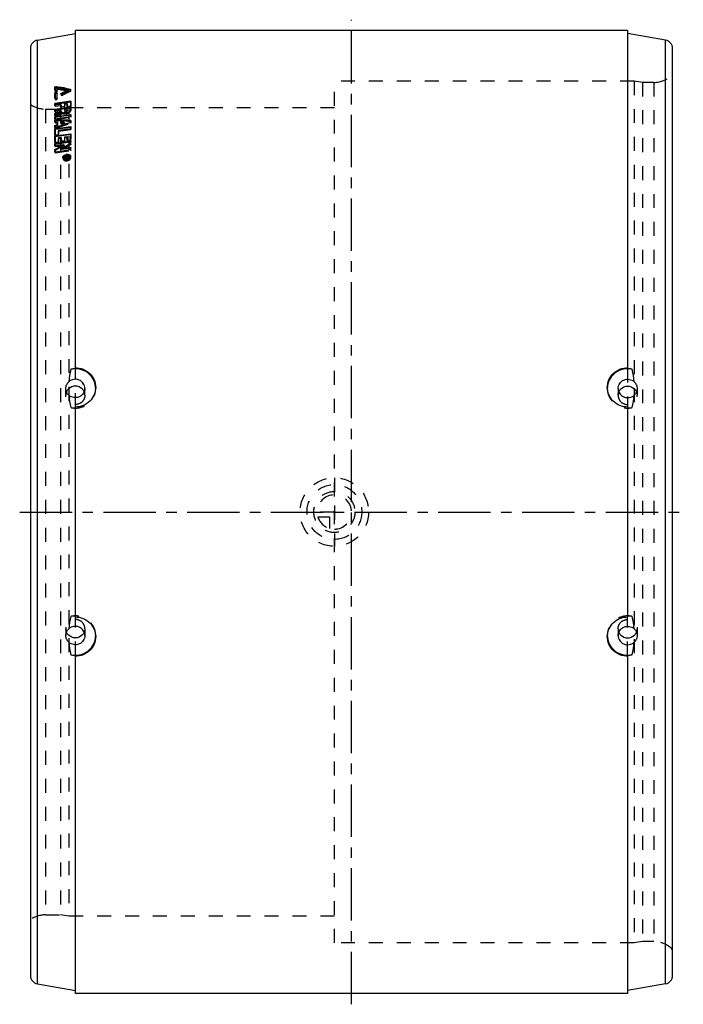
# Model space of a CAD drawing. Header units: millimetres. Extents: x 345 to 655, y 270 to 730.
import ezdxf

# ---------------------------------------------------------------- set-up
doc = ezdxf.new("R2010")
doc.units = ezdxf.units.MM
doc.header["$LTSCALE"] = 65.185185
doc.linetypes.add('CENTER', pattern=[0.6, 0.375, -0.075, 0.075, -0.075])
doc.linetypes.add('HIDDEN', pattern=[0.2, 0.1, -0.1])
doc.layers.get('0').update_dxf_attribs({"linetype": 'CONTINUOUS'})
for name, color, linetype in [('ACHSEN_S', 7, 'CONTINUOUS'), ('BOHRUNG', 7, 'CONTINUOUS'), ('DEFAULT_2', 8, 'HIDDEN'), ('KOERPER', 7, 'CONTINUOUS'), ('KONST.EL_MIT_GEO', 7, 'CONTINUOUS'), ('KURVEN', 7, 'CONTINUOUS')]:
    doc.layers.add(name, color=color, linetype=linetype)

msp = doc.modelspace()

# ---------------------------------------------------------------- linework, layer by layer
at = {"color": 7, "linetype": 'Continuous'}
for p, q in [((361.4, 698.44), (361.53, 697.79)), ((361.41, 695.73), (361.53, 695.16)), ((361.53, 697.79), (361.53, 696.98)), ((361.53, 695.16), (361.53, 693.23)), ((362.18, 698.74), (362.31, 698.08)), ((362.18, 698.74), (362.89, 698.62)), ((362.38, 698.16), (362.38, 697.86)), ((363.52, 697.95), (362.38, 698.16)), ((362.38, 697.86), (362.38, 697.41)), ((362.38, 697.41), (362.38, 697.26)), ((362.39, 695.88), (362.39, 694.71)), ((362.39, 694.71), (362.4, 693.51)), ((362.89, 698.62), (363.61, 698.49)), ((364.45, 695.62), (364.96, 695.88)), ((364.45, 695.62), (364.52, 695.23)), ((365.63, 695.64), (365.03, 695.33)), ((366.22, 695.95), (365.63, 695.64)), ((366.82, 696.25), (366.22, 695.95)), ((366.46, 697.96), (367.17, 697.82)), ((366.48, 696.67), (367.5, 697.19)), ((367.41, 696.56), (366.82, 696.25)), ((367.5, 697.19), (366.93, 697.3)), ((367.17, 697.82), (367.89, 697.69)), ((367.6, 696.66), (367.41, 696.56)), ((367.5, 697.19), (367.62, 696.6)), ((368, 697.09), (367.5, 697.18)), ((368.01, 696.87), (367.6, 696.66)), ((367.89, 697.69), (368.6, 697.55)), ((368.32, 697.03), (368, 697.09)), ((368.6, 697.17), (368.01, 696.87)), ((368.6, 697.55), (368.67, 697.19)), ((368.82, 692), (361.43, 690.88)), ((361.43, 690.01), (361.43, 690.88)), ((364.29, 690.45), (361.43, 690.01)), ((368.82, 691.52), (361.53, 690.41)), ((361.53, 690.41), (361.53, 690.03)), ((364.29, 689.12), (364.29, 690.45)), ((367.15, 690.88), (365.96, 690.7)), ((365.96, 690.7), (365.96, 689.37)), ((367.15, 689.4), (367.15, 690.88)), ((367.24, 690.42), (367.24, 689.42)), ((368.82, 692), (368.82, 689.65)), ((368.82, 689.21), (361.44, 688.1)), ((361.44, 687.2), (361.44, 688.1)), ((364.29, 687.62), (361.44, 687.2)), ((361.44, 686.16), (362.87, 686.74)), ((361.44, 685.14), (361.44, 686.16)), ((361.44, 684.67), (368.83, 685.76)), ((368.72, 688.74), (361.53, 687.66)), ((361.53, 687.66), (361.53, 687.21)), ((361.53, 685.74), (361.53, 685.17)), ((362.62, 685.62), (361.72, 685.25)), ((363.22, 685.86), (362.62, 685.62)), ((362.87, 686.74), (363.34, 686.93)), ((363.43, 686.5), (363.11, 686.38)), ((364.4, 686.34), (363.22, 685.86)), ((363.34, 686.93), (364.3, 687.31)), ((363.75, 686.63), (363.43, 686.5)), ((364.38, 686.89), (363.75, 686.63)), ((365.96, 689.37), (364.29, 689.12)), ((364.3, 687.31), (364.29, 687.62)), ((364.3, 687.31), (364.38, 686.89)), ((364.38, 689.98), (364.38, 689.14)), ((364.99, 686.58), (364.4, 686.34)), ((367.15, 688.05), (365.97, 687.87)), ((365.97, 687.87), (365.97, 687.62)), ((365.97, 687.62), (366.06, 687.19)), ((368.82, 689.65), (367.15, 689.4)), ((367.15, 687.8), (367.15, 688.05)), ((367.15, 688.05), (367.24, 687.62)), ((367.15, 687.8), (367.24, 687.37)), ((367.24, 687.62), (367.24, 687.37)), ((368.82, 689.21), (368.82, 688.05)), ((368.83, 685.76), (368.83, 684.81)), ((361.72, 685.25), (361.44, 685.14)), ((361.44, 683.73), (368.83, 684.81)), ((361.44, 683.73), (361.44, 684.67)), ((361.44, 682.25), (361.44, 683.26)), ((361.44, 683.26), (363.08, 683.19)), ((361.54, 682.25), (361.44, 682.25)), ((361.44, 680.61), (362.62, 681)), ((368.75, 685.32), (361.53, 684.26)), ((361.53, 684.26), (361.53, 683.74)), ((361.53, 682.85), (361.53, 682.25)), ((362.35, 682.82), (361.53, 682.85)), ((362.03, 682.23), (361.54, 682.25)), ((362.63, 682.2), (362.03, 682.23)), ((363.99, 682.75), (362.35, 682.82)), ((362.62, 681), (362.63, 682.2)), ((362.62, 681), (362.71, 680.6)), ((362.71, 681.8), (362.71, 680.6)), ((364.81, 682.72), (363.99, 682.75)), ((364.3, 682.13), (364.3, 681.56)), ((364.55, 682.12), (364.3, 682.13)), ((364.3, 681.56), (365.79, 682.06)), ((364.3, 681.56), (364.38, 681.16)), ((364.55, 681.21), (364.38, 681.16)), ((364.88, 681.32), (364.55, 681.21)), ((365.55, 680.95), (364.72, 680.67)), ((365.63, 682.69), (364.81, 682.72)), ((365.05, 681.38), (364.88, 681.32)), ((365.88, 681.66), (365.05, 681.38)), ((366.1, 681.13), (365.55, 680.95)), ((365.79, 682.06), (365.88, 681.66)), ((368.83, 682.04), (366.1, 681.13)), ((368.81, 682.55), (367.27, 682.62)), ((368.83, 682.95), (368.83, 682.04)), ((361.43, 675.69), (368.82, 676.72)), ((361.44, 679.57), (361.44, 680.61)), ((361.44, 679.07), (368.82, 680.12)), ((361.71, 679.66), (361.44, 679.57)), ((361.44, 676.21), (361.44, 679.07)), ((361.44, 676.21), (363.11, 676.44)), ((362.71, 680.6), (361.53, 680.2)), ((361.53, 680.2), (361.53, 679.6)), ((368.74, 679.69), (361.53, 678.67)), ((361.53, 678.67), (361.53, 676.22)), ((368.82, 676.29), (361.53, 675.28)), ((362.26, 679.85), (361.71, 679.66)), ((362.89, 680.06), (362.26, 679.85)), ((363.08, 680.12), (362.89, 680.06)), ((364.61, 680.63), (363.08, 680.12)), ((363.11, 678.31), (368.82, 679.11)), ((363.11, 678.31), (363.11, 676.44)), ((364.72, 680.67), (364.61, 680.63)), ((368.82, 680.12), (368.82, 679.11)), ((368.82, 676.72), (368.82, 674.74)), ((361.42, 671.13), (361.43, 672.2)), ((361.43, 672.73), (361.99, 672.8)), ((361.43, 672.2), (362.66, 672.36)), ((361.53, 675.28), (361.53, 672.74)), ((368.73, 672.74), (361.53, 671.76)), ((361.53, 671.76), (361.53, 671.14)), ((361.99, 672.8), (362.82, 672.92)), ((362.66, 672.36), (363.17, 672.43)), ((362.82, 672.92), (363.1, 672.96)), ((363.1, 674.89), (364.29, 675.05)), ((363.1, 674.89), (363.1, 672.96)), ((363.17, 672.43), (365.12, 672.7)), ((364.24, 671.51), (365.65, 671.7)), ((364.29, 673.3), (364.29, 675.05)), ((364.29, 673.3), (364.84, 673.37)), ((364.38, 674.63), (364.38, 673.31)), ((364.84, 673.37), (365.96, 673.52)), ((364.95, 671.32), (365.65, 671.7)), ((365.12, 672.7), (366.35, 672.87)), ((365.65, 671.7), (365.76, 671.25)), ((365.96, 675.28), (367.15, 675.44)), ((365.96, 675.28), (365.96, 673.52)), ((366.35, 672.87), (367.58, 673.03)), ((367.14, 673.51), (367.15, 675.44)), ((367.14, 673.51), (368.81, 673.74)), ((367.24, 675.02), (367.24, 673.52)), ((367.58, 673.03), (368.81, 673.2)), ((368.82, 674.74), (368.81, 673.74)), ((368.81, 673.2), (368.81, 672.84)), ((368.81, 672.84), (368.81, 672.3)), ((368.81, 672.3), (368.81, 672.12)), ((361.42, 671.13), (362.13, 671.22)), ((361.42, 668.32), (361.42, 669.41)), ((361.42, 668.32), (361.61, 668.34)), ((362.94, 669.72), (361.53, 668.95)), ((361.53, 668.95), (361.53, 668.33)), ((361.61, 668.34), (365.11, 668.81)), ((362.13, 671.22), (362.83, 671.32)), ((362.83, 671.32), (364.24, 671.51)), ((363.88, 670.23), (362.94, 669.72)), ((364.35, 670.49), (363.88, 670.23)), ((365.76, 671.25), (364.35, 670.49)), ((364.58, 669.84), (368.81, 670.4)), ((365.28, 670.22), (364.58, 669.84)), ((364.58, 669.84), (364.68, 669.37)), ((368.72, 669.91), (364.68, 669.37)), ((365.11, 668.81), (366.34, 668.97)), ((365.99, 670.6), (365.28, 670.22)), ((366.34, 668.97), (367.57, 669.13)), ((367.57, 669.13), (368.8, 669.3)), ((368.81, 670.4), (368.8, 669.48)), ((368.8, 669.48), (368.8, 669.3)), ((365.6, 665.55), (365.64, 665.41)), ((365.68, 665.23), (365.73, 665.04)), ((366, 666.03), (366.33, 666.07)), ((366, 666.03), (366.05, 665.85)), ((366, 665.84), (366, 666.03)), ((366, 665.84), (366.42, 665.9)), ((366, 665.62), (366.42, 665.74)), ((366, 665.62), (366.05, 665.44)), ((366, 665.43), (366, 665.62)), ((366.16, 665.47), (366, 665.43)), ((366.31, 665.52), (366.16, 665.47)), ((366.47, 665.56), (366.31, 665.52)), ((366.33, 666.07), (366.98, 666.16)), ((366.42, 665.9), (366.7, 665.93)), ((366.42, 665.74), (366.7, 665.82)), ((366.62, 665.6), (366.47, 665.56)), ((366.78, 665.65), (366.62, 665.6)), ((366.7, 665.93), (366.84, 665.95)), ((366.7, 665.82), (366.84, 665.86)), ((366.93, 665.69), (366.78, 665.65)), ((366.84, 665.95), (366.88, 665.68)), ((366.84, 665.86), (366.84, 665.95)), ((366.98, 666.16), (367.31, 666.2)), ((367.12, 665.99), (367.49, 666.04)), ((367.12, 665.99), (367.12, 665.89)), ((367.12, 665.89), (367.19, 665.61)), ((367.26, 665.82), (367.54, 665.85)), ((367.26, 665.82), (367.3, 665.64)), ((367.26, 665.63), (367.54, 665.66)), ((367.31, 666.2), (367.63, 666.24)), ((367.49, 666.04), (367.58, 666.05)), ((367.54, 665.85), (367.57, 665.7)), ((367.58, 666.05), (367.68, 666.06)), ((367.63, 666.24), (367.96, 666.29)), ((367.68, 666.06), (367.73, 665.74)), ((367.68, 665.97), (367.68, 666.06)), ((367.96, 666.29), (367.95, 666)), ((368.38, 666.1), (368.36, 666.2)), ((368.48, 665.69), (368.44, 665.86))]:
    msp.add_line(p, q, dxfattribs=at)
for centre, radius, start, end in [((296.8, 337.42), 366.65, 78.9728, 79.5159), ((298.39, 338.37), 365.98, 79.2802, 79.7346), ((365.93, 689.64), 3.21, 261.6271, 266.3266), ((366.23, 689.94), 3.46, 291.1369, 296.9991), ((307.81, -684.11), 1368.42, 87.44459, 87.68527), ((367.34, 664.38), 2.74, 97.4831, 103.4432), ((365.97, 665.63), 0.801, 193.0251, 200.4738), ((366, 665.64), 0.829, 200.5285, 208.8999), ((366.04, 665.67), 0.875, 208.8734, 213.0127), ((366.21, 665.69), 0.618, 186.4866, 192.9849), ((366.34, 665.18), 0.626, 192.9965, 199.122), ((367.18, 664.87), 1.94, 114.3703, 120.3466), ((366.63, 666.86), 2.24, 259.1482, 265.3438), ((367.25, 664.73), 2.1, 108.8592, 114.3756), ((366.65, 667.1), 2.48, 265.3135, 271.2411), ((367.27, 664.65), 2.18, 103.3883, 108.8892), ((366.65, 667.19), 2.57, 271.2123, 277.318), ((367.26, 664.73), 2.1, 97.4693, 103.4237), ((366.72, 666.89), 1.98, 271.3479, 277.3327), ((366.64, 667.23), 2.61, 277.3248, 279.3316), ((367.24, 664.83), 2.01, 91.5246, 97.4268), ((366.71, 666.98), 2.07, 277.3757, 283.4203), ((366.62, 667.34), 2.72, 279.3419, 283.4138), ((367.24, 664.9), 1.94, 85.7802, 91.5538), ((366.7, 667.03), 2.12, 283.3313, 294.4745), ((366.61, 667.41), 2.79, 283.4011, 289.0211), ((367.26, 665.09), 1.75, 79.7255, 85.8106), ((366.64, 667.31), 2.7, 288.9902, 294.6441), ((366.78, 666.85), 1.93, 294.5144, 300.5476), ((367.45, 666.28), 0.62, 291.6705, 299.5479), ((366.88, 666.68), 1.73, 300.5164, 307.154), ((366.71, 667.17), 2.53, 294.6658, 298.6196), ((367.45, 665.72), 1.08, 59.8201, 64.8484), ((366.76, 667.08), 2.43, 298.6288, 300.8262), ((367.51, 665.82), 0.964, 55.6608, 59.8002), ((366.8, 667), 2.34, 300.8233, 303.3094), ((367.56, 665.9), 0.871, 48.7895, 55.6822), ((366.89, 666.87), 2.18, 303.2862, 307.593), ((367.01, 666.71), 1.99, 307.5986, 311.3613), ((367.13, 666.58), 1.81, 311.3621, 315.0173), ((367.76, 666.06), 0.609, 6.4795, 19.6391), ((367.86, 665.55), 0.633, 6.3373, 12.9638), ((367.99, 666.12), 0.797, 12.9957, 21.4295)]:
    msp.add_arc(centre, radius, start, end, dxfattribs=at)
for points, knots in [([(361.4, 698.44), (361.4, 698.56), (361.74, 698.74), (362.01, 698.77), (362.18, 698.74)], [0, 0, 0, 0, 0.412207, 1, 1, 1, 1]), ([(362.38, 697.26), (362.38, 697.18), (362.2, 697.02), (361.9, 696.95), (361.61, 696.92), (361.41, 697.04), (361.41, 697.1)], [0, 0, 0, 0, 0.204391, 0.522852, 0.825389, 1, 1, 1, 1]), ([(361.41, 695.73), (361.41, 695.81), (361.6, 695.97), (361.89, 696.07), (362.39, 696.05), (362.39, 695.88)], [0, 0, 0, 0, 0.212227, 0.539179, 1, 1, 1, 1]), ([(361.42, 693.36), (361.42, 693.56), (361.42, 694.35), (361.42, 695.14), (361.41, 695.73)], [0, 0, 0, 0, 0.25381, 1, 1, 1, 1]), ([(361.72, 697.99), (361.69, 697.98), (361.61, 697.93), (361.53, 697.85), (361.53, 697.79)], [0, 0, 0, 0, 0.326201, 1, 1, 1, 1]), ([(361.76, 695.39), (361.72, 695.37), (361.63, 695.32), (361.53, 695.23), (361.53, 695.16)], [0, 0, 0, 0, 0.32442, 1, 1, 1, 1]), ([(362.31, 698.08), (362.26, 698.09), (362.06, 698.1), (361.86, 698.06), (361.72, 697.99)], [0, 0, 0, 0, 0.232574, 1, 1, 1, 1]), ([(362.39, 695.44), (362.35, 695.45), (362.14, 695.49), (361.91, 695.46), (361.76, 695.39)], [0, 0, 0, 0, 0.213861, 1, 1, 1, 1]), ([(364.25, 695.38), (364.25, 695.4), (364.26, 695.51), (364.37, 695.58), (364.45, 695.62)], [0, 0, 0, 0, 0.189293, 1, 1, 1, 1]), ([(365.03, 695.33), (364.89, 695.25), (364.64, 695.19), (364.28, 695.27), (364.25, 695.38)], [0, 0, 0, 0, 0.604933, 1, 1, 1, 1]), ([(368.6, 697.55), (368.62, 697.54), (368.7, 697.52), (368.78, 697.47), (368.79, 697.41)], [0, 0, 0, 0, 0.319855, 1, 1, 1, 1]), ([(368.79, 697.41), (368.8, 697.4), (368.79, 697.32), (368.73, 697.26), (368.68, 697.22)], [0, 0, 0, 0, 0.201062, 1, 1, 1, 1]), ([(362.4, 693.51), (362.4, 693.43), (362.25, 693.3), (362, 693.21), (361.73, 693.16), (361.42, 693.25), (361.42, 693.36)], [0, 0, 0, 0, 0.211304, 0.446454, 0.693749, 1, 1, 1, 1]), ([(367.48, 686.7), (367.06, 686.54), (366.46, 686.42), (365.87, 686.42), (365.73, 686.43)], [0, 0, 0, 0, 0.757415, 1, 1, 1, 1]), ([(365.97, 687.62), (365.97, 687.42), (366.5, 687.33), (366.88, 687.46), (367.11, 687.63), (367.14, 687.74)], [0, 0, 0, 0, 0.438865, 0.758064, 1, 1, 1, 1]), ([(366.06, 687.19), (366.06, 687.11), (366.26, 686.93), (366.48, 686.94), (366.61, 686.96)], [0, 0, 0, 0, 0.388667, 1, 1, 1, 1]), ([(366.61, 686.96), (366.76, 686.97), (367.01, 687.04), (367.24, 687.26), (367.24, 687.37)], [0, 0, 0, 0, 0.589121, 1, 1, 1, 1]), ([(367.14, 687.74), (367.14, 687.75), (367.15, 687.77), (367.15, 687.79), (367.15, 687.8)], [0, 0, 0, 0, 0.512847, 1, 1, 1, 1]), ([(368.82, 688.05), (368.82, 687.94), (368.68, 687.4), (368.19, 687.05), (367.8, 686.85)], [0, 0, 0, 0, 0.19858, 1, 1, 1, 1]), ([(367.51, 667.11), (367.6, 667.11), (367.9, 667.07), (368.2, 666.96), (368.38, 666.84)], [0, 0, 0, 0, 0.271755, 1, 1, 1, 1]), ([(365.19, 665.45), (365.15, 665.61), (365.17, 665.84), (365.26, 666.03), (365.28, 666.09)], [0, 0, 0, 0, 0.732371, 1, 1, 1, 1]), ([(366.2, 664.66), (366.13, 664.67), (365.84, 664.74), (365.57, 664.89), (365.43, 665.04)], [0, 0, 0, 0, 0.274363, 1, 1, 1, 1]), ([(366.2, 666.55), (366.01, 666.44), (365.7, 666.19), (365.57, 665.79), (365.59, 665.62)], [0, 0, 0, 0, 0.553351, 1, 1, 1, 1]), ([(365.91, 665.13), (365.96, 665.09), (366.23, 664.95), (366.54, 664.9), (366.77, 664.91)], [0, 0, 0, 0, 0.226693, 1, 1, 1, 1]), ([(367.63, 665.89), (367.65, 665.9), (367.67, 665.92), (367.68, 665.95), (367.68, 665.97)], [0, 0, 0, 0, 0.546685, 1, 1, 1, 1]), ([(367.95, 666), (367.95, 665.98), (367.93, 665.86), (367.83, 665.78), (367.75, 665.74)], [0, 0, 0, 0, 0.216051, 1, 1, 1, 1]), ([(368.18, 665.56), (368.22, 665.6), (368.33, 665.77), (368.38, 665.98), (368.37, 666.13)], [0, 0, 0, 0, 0.275093, 1, 1, 1, 1]), ([(368.67, 666.19), (368.57, 666.29), (368.41, 666.4), (368.24, 666.48), (368.2, 666.49)], [0, 0, 0, 0, 0.733478, 1, 1, 1, 1])]:
    msp.add_open_spline(points, degree=3, knots=knots, dxfattribs=at)
for points in [[(361.41, 697.1), (361.4, 697.55), (361.4, 698), (361.4, 698.44)], [(364.96, 695.88), (365.47, 696.14), (365.97, 696.41), (366.48, 696.67)], [(368.68, 697.22), (368.65, 697.2), (368.63, 697.19), (368.6, 697.17)], [(363.11, 686.38), (362.59, 686.16), (362.06, 685.95), (361.53, 685.74)], [(365.47, 686.46), (365.3, 686.49), (365.14, 686.52), (364.99, 686.58)], [(365.79, 682.06), (365.38, 682.08), (364.96, 682.1), (364.55, 682.12)], [(367.27, 682.62), (366.73, 682.64), (366.18, 682.66), (365.63, 682.69)], [(361.43, 672.73), (361.43, 673.72), (361.43, 674.7), (361.43, 675.69)], [(368.81, 672.12), (367.87, 671.62), (366.93, 671.11), (365.99, 670.6)], [(361.42, 669.41), (362.6, 670.05), (363.77, 670.68), (364.95, 671.32)], [(365.96, 666.75), (366.19, 666.89), (366.44, 666.98), (366.7, 667.05)], [(366.98, 667.1), (367.16, 667.12), (367.34, 667.13), (367.51, 667.11)], [(365.28, 666.09), (365.32, 666.15), (365.36, 666.21), (365.4, 666.27)], [(365.34, 665.41), (365.32, 665.35), (365.3, 665.29), (365.3, 665.22)], [(365.43, 665.04), (365.38, 665.08), (365.34, 665.13), (365.3, 665.19)], [(365.61, 665.88), (365.49, 665.74), (365.39, 665.58), (365.34, 665.41)], [(365.4, 666.27), (365.45, 666.33), (365.5, 666.39), (365.55, 666.44)], [(365.55, 666.44), (365.61, 666.5), (365.67, 666.55), (365.74, 666.6)], [(365.6, 665.55), (365.63, 665.43), (365.7, 665.32), (365.78, 665.23)], [(365.74, 666.6), (365.81, 666.66), (365.88, 666.7), (365.96, 666.75)], [(365.74, 664.97), (365.78, 664.88), (365.83, 664.8), (365.9, 664.73)], [(365.78, 665.23), (365.82, 665.19), (365.86, 665.16), (365.91, 665.13)], [(367.13, 665.62), (367.06, 665.63), (366.99, 665.65), (366.93, 665.69)], [(367.12, 665.89), (367.12, 665.84), (367.21, 665.81), (367.26, 665.82)], [(367.26, 665.63), (367.22, 665.62), (367.17, 665.62), (367.13, 665.62)], [(367.54, 665.85), (367.57, 665.86), (367.61, 665.87), (367.63, 665.89)], [(367.68, 665.7), (367.63, 665.68), (367.58, 665.67), (367.54, 665.66)], [(367.74, 666.76), (367.69, 666.78), (367.63, 666.79), (367.57, 666.8)], [(367.91, 666.7), (367.86, 666.72), (367.8, 666.74), (367.74, 666.76)], [(367.93, 665.3), (368.02, 665.38), (368.11, 665.46), (368.18, 665.56)], [(368.27, 666.4), (368.23, 666.45), (368.19, 666.51), (368.14, 666.55)], [(368.34, 666.27), (368.32, 666.31), (368.3, 666.35), (368.27, 666.4)], [(368.38, 666.84), (368.49, 666.76), (368.59, 666.67), (368.66, 666.56)], [(368.56, 665.47), (368.51, 665.41), (368.46, 665.35), (368.41, 665.3)], [(368.67, 665.66), (368.64, 665.59), (368.6, 665.53), (368.56, 665.47)], [(368.66, 666.56), (368.69, 666.51), (368.71, 666.46), (368.74, 666.41)], [(368.79, 666.04), (368.75, 666.09), (368.71, 666.15), (368.67, 666.19)], [(368.79, 666.03), (368.78, 665.9), (368.73, 665.78), (368.67, 665.66)], [(368.77, 666.3), (368.79, 666.21), (368.8, 666.12), (368.79, 666.03)]]:
    msp.add_open_spline(points, degree=3, dxfattribs=at)
at = {"layer": 'ACHSEN_S', "color": 2, "linetype": 'CENTER'}
for p, q in [((500, 270), (500, 730)), ((345, 500), (655, 500))]:
    msp.add_line(p, q, dxfattribs=at)
at = {"layer": 'BOHRUNG', "color": 8, "linetype": 'HIDDEN'}
for p, q in [((357.06, 688.2), (364, 688.2)), ((357.06, 311.8), (364, 311.8))]:
    msp.add_line(p, q, dxfattribs=at)
at = {"layer": 'DEFAULT_2', "color": 8, "linetype": 'HIDDEN'}
for p, q in [((361.41, 697.1), (361.53, 696.49)), ((361.53, 696.98), (361.53, 696.49)), ((362.38, 698.07), (362.31, 698.08)), ((362.38, 698.16), (362.5, 697.52)), ((362.51, 698.05), (362.38, 698.07)), ((362.38, 697.26), (362.5, 696.65)), ((362.39, 695.88), (362.5, 695.31)), ((362.5, 696.65), (362.5, 697.52)), ((362.5, 693), (362.5, 695.31)), ((363.02, 697.97), (362.51, 698.05)), ((363.73, 697.84), (363.02, 697.97)), ((364.25, 695.38), (364.36, 694.83)), ((364.52, 695.23), (364.56, 695.06)), ((364.9, 695.23), (364.56, 695.06)), ((365.03, 695.33), (365.14, 694.78)), ((367.62, 696.6), (366.6, 696.09)), ((367.5, 697.18), (367.29, 697.22)), ((368.71, 696.96), (368.32, 697.03)), ((368.6, 697.17), (368.71, 696.59)), ((368.67, 697.19), (368.71, 696.96)), ((368.91, 696.82), (368.8, 697.41)), ((361.42, 693.36), (361.53, 692.85)), ((361.43, 690.88), (361.53, 690.41)), ((361.43, 690.01), (361.53, 689.55)), ((361.53, 693.23), (361.53, 692.85)), ((361.53, 690.03), (361.53, 689.55)), ((362.4, 693.51), (362.5, 693)), ((364.29, 690.45), (364.38, 689.98)), ((365.96, 690.7), (366.06, 690.24)), ((366.06, 690.24), (367.24, 690.42)), ((366.06, 688.93), (366.06, 690.24)), ((367.15, 690.88), (367.24, 690.42)), ((368.82, 692), (368.91, 691.53)), ((368.91, 691.53), (368.82, 691.52)), ((368.91, 689.21), (368.91, 691.53)), ((361.44, 688.1), (361.53, 687.66)), ((361.44, 687.2), (361.53, 686.77)), ((361.44, 686.16), (361.53, 685.74)), ((361.53, 689.55), (364.38, 689.98)), ((361.53, 687.21), (361.53, 686.77)), ((361.53, 686.77), (364.38, 687.19)), ((364.29, 689.12), (364.38, 688.68)), ((364.29, 687.62), (364.38, 687.19)), ((364.38, 689.14), (364.38, 688.68)), ((364.38, 688.68), (366.06, 688.93)), ((364.38, 687.19), (364.38, 686.89)), ((364.99, 686.58), (365.08, 686.16)), ((365.96, 689.37), (366.06, 688.93)), ((365.97, 687.87), (366.06, 687.44)), ((366.06, 687.44), (367.24, 687.62)), ((366.06, 687.19), (366.06, 687.44)), ((367.15, 689.4), (367.24, 688.96)), ((367.24, 689.42), (367.24, 688.96)), ((368.91, 688.77), (368.72, 688.74)), ((368.82, 689.65), (368.91, 689.21)), ((368.82, 689.21), (368.91, 688.77)), ((368.82, 689.21), (368.91, 689.21)), ((368.82, 688.05), (368.91, 687.62)), ((368.83, 685.76), (368.91, 685.35)), ((368.91, 687.62), (368.91, 688.77)), ((361.44, 685.14), (361.53, 684.72)), ((361.44, 684.67), (361.53, 684.26)), ((361.44, 683.73), (361.53, 683.32)), ((361.44, 683.26), (361.53, 682.85)), ((361.44, 682.25), (361.53, 681.85)), ((361.53, 685.17), (361.53, 684.72)), ((361.53, 683.32), (368.91, 684.4)), ((361.53, 683.74), (361.53, 683.32)), ((361.53, 682.25), (361.53, 681.85)), ((362.63, 682.2), (362.71, 681.8)), ((364.3, 682.13), (364.38, 681.72)), ((364.38, 681.16), (364.38, 681.72)), ((368.91, 685.35), (368.75, 685.32)), ((368.91, 682.54), (368.81, 682.55)), ((368.83, 684.81), (368.91, 684.4)), ((368.83, 682.95), (368.91, 682.54)), ((368.83, 682.04), (368.91, 681.64)), ((368.91, 684.4), (368.91, 685.35)), ((368.91, 681.64), (368.91, 682.54)), ((361.44, 680.61), (361.53, 680.2)), ((361.44, 679.57), (361.53, 679.17)), ((361.44, 679.07), (361.53, 678.67)), ((361.44, 676.21), (361.53, 675.79)), ((361.53, 679.6), (361.53, 679.17)), ((361.53, 676.22), (361.53, 675.79)), ((363.11, 678.31), (363.2, 677.9)), ((363.11, 676.44), (363.2, 676.03)), ((363.2, 677.9), (368.91, 678.71)), ((363.2, 676.03), (363.2, 677.9)), ((368.91, 679.72), (368.74, 679.69)), ((368.82, 680.12), (368.91, 679.72)), ((368.82, 679.11), (368.91, 678.71)), ((368.82, 676.72), (368.91, 676.3)), ((368.91, 676.3), (368.82, 676.29)), ((368.91, 678.71), (368.91, 679.72)), ((368.91, 673.3), (368.91, 676.3)), ((361.43, 675.69), (361.53, 675.28)), ((361.43, 672.73), (361.53, 672.29)), ((361.43, 672.2), (361.53, 671.76)), ((361.53, 675.79), (363.2, 676.03)), ((361.53, 672.74), (361.53, 672.29)), ((361.53, 672.29), (363.2, 672.52)), ((363.1, 674.89), (363.2, 674.46)), ((363.1, 672.96), (363.2, 672.52)), ((363.2, 674.46), (364.38, 674.63)), ((363.2, 672.52), (363.2, 674.46)), ((364.29, 675.05), (364.38, 674.63)), ((364.29, 673.3), (364.38, 672.86)), ((364.38, 673.31), (364.38, 672.86)), ((364.38, 672.86), (366.06, 673.09)), ((365.96, 675.28), (366.06, 674.86)), ((365.96, 673.52), (366.06, 673.09)), ((366.06, 674.86), (367.24, 675.02)), ((366.06, 673.09), (366.06, 674.86)), ((367.14, 673.51), (367.24, 673.07)), ((367.15, 675.44), (367.24, 675.02)), ((367.24, 673.52), (367.24, 673.07)), ((367.24, 673.07), (368.91, 673.3)), ((368.91, 672.76), (368.73, 672.74)), ((368.81, 673.74), (368.91, 673.3)), ((368.81, 673.2), (368.91, 672.76)), ((368.81, 672.12), (368.91, 671.67)), ((368.91, 671.67), (368.91, 672.76)), ((361.42, 671.13), (361.53, 670.68)), ((361.42, 669.41), (361.53, 668.95)), ((361.42, 668.32), (361.53, 667.84)), ((361.53, 670.68), (365.76, 671.25)), ((361.53, 671.14), (361.53, 670.68)), ((361.53, 667.84), (368.91, 668.82)), ((361.53, 668.33), (361.53, 667.84)), ((368.91, 669.94), (368.72, 669.91)), ((368.8, 669.3), (368.91, 668.82)), ((368.81, 670.4), (368.91, 669.94)), ((368.91, 668.82), (368.91, 669.94)), ((365.19, 665.45), (365.31, 664.94)), ((365.64, 665.41), (365.68, 665.23)), ((366, 665.84), (366.13, 665.33)), ((366, 665.43), (366.13, 664.92)), ((366.05, 665.85), (366.13, 665.53)), ((366.05, 665.44), (366.13, 665.11)), ((368.08, 665.78), (366.13, 665.53)), ((366.13, 665.53), (366.13, 665.33)), ((366.13, 665.33), (366.96, 665.44)), ((366.79, 665.3), (366.13, 665.11)), ((366.13, 664.92), (367.06, 665.18)), ((366.13, 665.11), (366.13, 664.92)), ((366.96, 665.35), (366.79, 665.3)), ((366.88, 665.68), (366.96, 665.35)), ((366.93, 665.69), (367.06, 665.18)), ((366.96, 665.44), (366.96, 665.35)), ((367.12, 665.99), (367.12, 665.89)), ((367.19, 665.61), (367.24, 665.38)), ((367.24, 665.48), (367.8, 665.55)), ((367.24, 665.38), (367.24, 665.48)), ((367.26, 665.63), (367.38, 665.11)), ((367.3, 665.64), (367.38, 665.31)), ((367.66, 665.34), (367.38, 665.31)), ((367.38, 665.11), (367.66, 665.15)), ((367.54, 665.66), (367.66, 665.15)), ((367.57, 665.7), (367.66, 665.34)), ((367.73, 665.74), (367.8, 665.46)), ((367.8, 665.55), (367.8, 665.46)), ((367.95, 666), (368.08, 665.49)), ((367.96, 666.29), (368.08, 665.78)), ((368.08, 665.49), (368.08, 665.78)), ((368.44, 665.86), (368.38, 666.1)), ((368.89, 665.79), (368.77, 666.3))]:
    msp.add_line(p, q, dxfattribs=at)
for centre, radius, start, end in [((306.4, 369.51), 332.78, 79.399, 80.2934), ((308.04, 370.72), 331.83, 79.9631, 80.3375), ((695.69, 42.05), 732.17, 116.71023, 116.85918), ((698.4, 40.81), 733.99, 116.69047, 117.00302), ((307.94, 370.15), 332.41, 79.7139, 79.9631), ((1252.51, -956.1), 1852.13, 118.49416, 118.64316), ((366.12, 665.13), 0.825, 186.3439, 192.989), ((367.37, 664.08), 2.53, 114.3517, 119.5856), ((367.45, 663.9), 2.72, 108.8366, 114.3483), ((366.85, 666.3), 1.91, 265.1513, 274.1382), ((366.85, 666.35), 1.96, 274.0837, 277.3305), ((367.44, 664.03), 2.59, 91.349, 97.4431), ((367.44, 664.13), 2.49, 85.4229, 91.3785), ((367.46, 664.39), 2.24, 79.1739, 85.4546), ((367.3, 665.81), 1.27, 314.4959, 321.1598)]:
    msp.add_arc(centre, radius, start, end, dxfattribs=at)
for points, knots in [([(361.53, 696.49), (361.53, 696.43), (361.73, 696.31), (362.02, 696.35), (362.32, 696.42), (362.5, 696.57), (362.5, 696.65)], [0, 0, 0, 0, 0.172456, 0.478222, 0.796875, 1, 1, 1, 1]), ([(362.5, 695.31), (362.5, 695.35), (362.46, 695.41), (362.41, 695.43), (362.39, 695.44)], [0, 0, 0, 0, 0.691921, 1, 1, 1, 1]), ([(364.56, 695.06), (364.53, 695.05), (364.44, 695), (364.35, 694.89), (364.36, 694.83)], [0, 0, 0, 0, 0.329294, 1, 1, 1, 1]), ([(364.36, 694.83), (364.38, 694.72), (364.75, 694.65), (364.99, 694.71), (365.14, 694.78)], [0, 0, 0, 0, 0.391993, 1, 1, 1, 1]), ([(368.91, 696.82), (368.91, 696.84), (368.87, 696.92), (368.78, 696.95), (368.71, 696.96)], [0, 0, 0, 0, 0.196694, 1, 1, 1, 1]), ([(368.71, 696.59), (368.75, 696.61), (368.83, 696.66), (368.92, 696.76), (368.91, 696.82)], [0, 0, 0, 0, 0.332218, 1, 1, 1, 1]), ([(361.53, 692.85), (361.53, 692.68), (362.02, 692.65), (362.31, 692.76), (362.5, 692.92), (362.5, 693)], [0, 0, 0, 0, 0.461393, 0.785762, 1, 1, 1, 1]), ([(365.08, 686.16), (365.44, 686.02), (366.3, 685.96), (367.51, 686.2), (368.5, 686.72), (368.91, 687.34), (368.91, 687.62)], [0, 0, 0, 0, 0.261357, 0.555582, 0.815881, 1, 1, 1, 1]), ([(365.31, 664.94), (365.38, 664.64), (365.98, 664.09), (366.71, 664.06), (367.1, 664.11)], [0, 0, 0, 0, 0.434932, 1, 1, 1, 1]), ([(367.1, 666.32), (366.9, 666.29), (366.52, 666.18), (366.05, 665.89), (365.73, 665.49), (365.69, 665.17), (365.73, 665.04)], [0, 0, 0, 0, 0.291233, 0.564636, 0.799514, 1, 1, 1, 1]), ([(366, 664.64), (366.04, 664.6), (366.25, 664.47), (366.5, 664.41), (366.69, 664.39)], [0, 0, 0, 0, 0.229328, 1, 1, 1, 1]), ([(368.48, 665.69), (368.43, 665.92), (367.97, 666.34), (367.4, 666.36), (367.1, 666.32)], [0, 0, 0, 0, 0.433727, 1, 1, 1, 1]), ([(367.1, 664.11), (367.36, 664.15), (367.86, 664.29), (368.48, 664.67), (368.88, 665.19), (368.93, 665.61), (368.89, 665.79)], [0, 0, 0, 0, 0.290769, 0.564283, 0.799658, 1, 1, 1, 1]), ([(367.24, 665.38), (367.24, 665.36), (367.26, 665.3), (367.33, 665.31), (367.35, 665.33)], [0, 0, 0, 0, 0.449703, 1, 1, 1, 1]), ([(367.66, 665.15), (367.71, 665.16), (367.89, 665.2), (368.08, 665.36), (368.08, 665.49)], [0, 0, 0, 0, 0.292774, 1, 1, 1, 1]), ([(367.66, 665.34), (367.69, 665.35), (367.73, 665.36), (367.79, 665.4), (367.77, 665.42), (367.76, 665.43)], [0, 0, 0, 0, 0.583576, 0.797864, 1, 1, 1, 1])]:
    msp.add_open_spline(points, degree=3, knots=knots, dxfattribs=at)
for points in [[(361.53, 684.72), (362.71, 685.2), (363.89, 685.68), (365.08, 686.16)], [(361.53, 681.85), (361.92, 681.83), (362.32, 681.81), (362.71, 681.8)], [(361.53, 679.17), (363.99, 679.99), (366.45, 680.82), (368.91, 681.64)], [(364.38, 681.72), (364.88, 681.7), (365.38, 681.68), (365.88, 681.66)], [(365.3, 665.22), (365.29, 665.16), (365.29, 665.1), (365.3, 665.04)], [(366.12, 666.28), (365.93, 666.17), (365.75, 666.04), (365.61, 665.88)], [(365.9, 664.73), (365.93, 664.69), (365.96, 664.66), (366, 664.64)], [(367.1, 666.6), (366.92, 666.58), (366.74, 666.54), (366.57, 666.48)], [(367.06, 665.18), (367.15, 665.11), (367.27, 665.1), (367.38, 665.11)], [(367.1, 664.4), (367.24, 664.42), (367.38, 664.45), (367.51, 664.5)], [(367.51, 664.5), (367.64, 664.54), (367.76, 664.6), (367.88, 664.67)], [(368.2, 666.49), (368.09, 666.53), (367.99, 666.56), (367.88, 666.58)], [(367.88, 664.67), (367.99, 664.73), (368.09, 664.81), (368.19, 664.9)], [(368.29, 665.01), (368.37, 665.12), (368.44, 665.24), (368.47, 665.37)], [(368.47, 665.37), (368.49, 665.45), (368.5, 665.54), (368.49, 665.62)], [(368.89, 665.79), (368.87, 665.88), (368.84, 665.96), (368.79, 666.04)]]:
    msp.add_open_spline(points, degree=3, dxfattribs=at)
at = {"layer": 'KOERPER', "color": 7, "linetype": 'Continuous'}
for p, q in [((629, 725), (371, 725)), ((629, 275), (371, 275))]:
    msp.add_line(p, q, dxfattribs=at)
at = {"layer": 'KONST.EL_MIT_GEO', "color": 7, "linetype": 'Continuous'}
for p, q in [((353.31, 720.44), (371, 723.56)), ((371, 566.99), (371, 725)), ((629, 725), (371, 725)), ((629, 725), (629, 566.99)), ((646.69, 720.44), (629, 723.56)), ((353.31, 279.56), (353.31, 720.44)), ((646.69, 279.56), (646.69, 720.44)), ((350, 716.5), (350, 283.5)), ((650, 283.5), (650, 716.5)), ((371, 450.99), (371, 549.01)), ((629, 549.01), (629, 450.99)), ((371, 275), (371, 433.01)), ((629, 433.01), (629, 275)), ((353.31, 279.56), (371, 276.44)), ((646.69, 279.56), (629, 276.44)), ((629, 275), (371, 275))]:
    msp.add_line(p, q, dxfattribs=at)
at = {"layer": 'KONST.EL_MIT_GEO', "color": 8, "linetype": 'HIDDEN'}
for p, q in [((492, 298.7), (492, 701.3)), ((632, 701.3), (492, 701.3)), ((632, 701.3), (632, 298.7)), ((636, 700.7), (632, 701.3)), ((636, 700.7), (636, 299.3)), ((641.24, 700.7), (636, 700.7)), ((641.24, 700.7), (641.24, 299.3)), ((357.06, 688.2), (357.06, 311.8)), ((357.06, 688.2), (364, 688.2)), ((368, 688.8), (364, 688.2)), ((364, 688.2), (364, 311.8)), ((368, 688.8), (368, 311.2)), ((492, 688.8), (368, 688.8)), ((371, 549.01), (371, 566.99)), ((629, 566.99), (629, 549.01)), ((366.55, 554.51), (366.55, 557.66)), ((375.45, 554.51), (375.45, 557.72)), ((380.5, 557.72), (380.5, 558.23)), ((619.5, 558.23), (619.5, 557.72)), ((624.55, 557.72), (624.55, 554.51)), ((633.45, 557.66), (633.45, 554.51)), ((371, 433.01), (371, 450.99)), ((629, 433.01), (629, 450.99)), ((366.55, 445.49), (366.55, 442.34)), ((375.45, 445.49), (375.45, 442.28)), ((380.5, 441.77), (380.5, 442.28)), ((619.5, 442.28), (619.5, 441.77)), ((624.55, 445.49), (624.55, 442.28)), ((633.45, 445.49), (633.45, 442.34)), ((357.06, 311.8), (364, 311.8)), ((368, 311.2), (364, 311.8)), ((492, 311.2), (368, 311.2)), ((636, 299.3), (632, 298.7)), ((641.24, 299.3), (636, 299.3)), ((632, 298.7), (492, 298.7))]:
    msp.add_line(p, q, dxfattribs=at)
at = {"layer": 'KONST.EL_MIT_GEO', "color": 7, "linetype": 'Continuous'}
for centre, radius, start, end in [((354, 716.5), 4, 100, 180), ((646, 716.5), 4, 0, 80), ((406.22, 557.54), 38.4, 166.2452, 175.0424), ((371.47, 556.87), 10.12, 92.6521, 104.5767), ((371, 557.04), 9.85, 91.1308, 102.1903), ((628.54, 556.97), 10.03, 83.3938, 87.3806), ((629, 557.03), 9.86, 77.8144, 89.9114), ((628.53, 556.85), 10.14, 75.4244, 83.3838), ((593.78, 557.54), 38.4, 4.9576, 13.7548), ((406.22, 557.89), 38.4, 184.9576, 193.7548), ((593.78, 557.89), 38.4, 346.2452, 355.0424), ((370.56, 558.22), 9.6, 260.1941, 270.4682), ((370.56, 558.35), 9.73, 270.456, 272.6158), ((629.44, 558.26), 9.63, 267.3701, 279.7883), ((406.22, 442.11), 38.4, 166.2452, 175.0424), ((370.56, 441.74), 9.63, 87.3701, 99.7883), ((629.44, 441.65), 9.73, 90.456, 92.6158), ((629.44, 441.78), 9.6, 80.1941, 90.4682), ((593.78, 442.11), 38.4, 4.9576, 13.7548), ((406.22, 442.46), 38.4, 184.9576, 193.7548), ((593.78, 442.46), 38.4, 346.2452, 355.0424), ((371.47, 443.15), 10.14, 255.4244, 263.3838), ((371, 442.97), 9.86, 257.8144, 269.9114), ((371.46, 443.03), 10.03, 263.3938, 267.3806), ((628.53, 443.13), 10.12, 272.6521, 284.5767), ((629, 442.96), 9.85, 271.1308, 282.1903), ((354, 283.5), 4, 180, 260), ((646, 283.5), 4, 280, 360)]:
    msp.add_arc(centre, radius, start, end, dxfattribs=at)
at = {"layer": 'KONST.EL_MIT_GEO', "color": 8, "linetype": 'HIDDEN'}
for centre, radius, start, end in [((641.24, 712.7), 12, 270, 316.8953), ((357.06, 700.2), 12, 233.9334, 270), ((371.63, 557.71), 8.87, 1.0747, 5.895), ((371.69, 557.72), 8.81, 0.0002, 1.0704), ((628.34, 557.72), 8.84, 176.6443, 178.9288), ((628.31, 557.72), 8.81, 178.9296, 179.9998), ((371.66, 442.28), 8.84, 356.6443, 358.9288), ((371.69, 442.28), 8.81, 358.9296, 359.9998), ((628.31, 442.28), 8.81, 180.0002, 181.0704), ((628.37, 442.29), 8.87, 181.0747, 185.895), ((357.06, 299.8), 12, 90, 126.0666), ((641.24, 287.3), 12, 43.1047, 90)]:
    msp.add_arc(centre, radius, start, end, dxfattribs=at)
at = {"layer": 'KONST.EL_MIT_GEO', "color": 7, "linetype": 'Continuous'}
for points, knots in [([(380.45, 558.63), (380.34, 559.76), (379.65, 562.01), (377.43, 564.76), (374.35, 566.53), (371.98, 566.91), (370.81, 566.89)], [0, 0, 0, 0, 0.24598, 0.494537, 0.746216, 1, 1, 1, 1]), ([(371, 567.36), (372.23, 567.36), (374.71, 566.89), (377.87, 564.88), (380, 561.85), (380.5, 559.43), (380.5, 558.23)], [0, 0, 0, 0, 0.254527, 0.506057, 0.753937, 1, 1, 1, 1]), ([(619.5, 558.23), (619.5, 559.43), (620, 561.85), (622.13, 564.88), (625.29, 566.89), (627.77, 567.36), (629, 567.36)], [0, 0, 0, 0, 0.246063, 0.493943, 0.745473, 1, 1, 1, 1]), ([(629.01, 566.89), (627.82, 566.89), (625.42, 566.46), (622.34, 564.57), (620.18, 561.7), (619.58, 559.39), (619.52, 558.23)], [0, 0, 0, 0, 0.253889, 0.505549, 0.754011, 1, 1, 1, 1]), ([(375.45, 557.72), (375.45, 558.54), (374.92, 560.24), (372.85, 561.89), (370.21, 562.2), (368.59, 561.42), (367.96, 560.86)], [0, 0, 0, 0, 0.245438, 0.495173, 0.748333, 1, 1, 1, 1]), ([(624.55, 557.72), (624.55, 558.54), (625.08, 560.24), (627.15, 561.89), (629.79, 562.2), (631.41, 561.42), (632.04, 560.86)], [0, 0, 0, 0, 0.245438, 0.495173, 0.748333, 1, 1, 1, 1]), ([(366.55, 557.66), (366.55, 558.25), (366.81, 559.45), (367.53, 560.45), (367.96, 560.86)], [0, 0, 0, 0, 0.495484, 1, 1, 1, 1]), ([(367.96, 554.58), (367.53, 554.95), (366.8, 555.91), (366.55, 557.08), (366.55, 557.66)], [0, 0, 0, 0, 0.498817, 1, 1, 1, 1]), ([(375.45, 557.72), (375.45, 556.89), (374.92, 555.2), (372.85, 553.54), (370.21, 553.23), (368.59, 554.01), (367.96, 554.58)], [0, 0, 0, 0, 0.245438, 0.495173, 0.748333, 1, 1, 1, 1]), ([(380.5, 558.23), (380.5, 557.04), (380, 554.6), (377.87, 551.54), (374.72, 549.49), (372.23, 549.01), (371, 549.01)], [0, 0, 0, 0, 0.245938, 0.494733, 0.746458, 1, 1, 1, 1]), ([(629, 549.01), (627.77, 549.01), (625.28, 549.49), (622.13, 551.54), (620, 554.6), (619.5, 557.04), (619.5, 558.23)], [0, 0, 0, 0, 0.253542, 0.505267, 0.754062, 1, 1, 1, 1]), ([(624.55, 557.72), (624.55, 556.89), (625.08, 555.2), (627.15, 553.54), (629.79, 553.23), (631.41, 554.01), (632.04, 554.58)], [0, 0, 0, 0, 0.245438, 0.495173, 0.748333, 1, 1, 1, 1]), ([(632.04, 560.86), (632.47, 560.45), (633.19, 559.45), (633.45, 558.25), (633.45, 557.66)], [0, 0, 0, 0, 0.504516, 1, 1, 1, 1]), ([(633.45, 557.66), (633.45, 557.08), (633.2, 555.91), (632.47, 554.95), (632.04, 554.58)], [0, 0, 0, 0, 0.501184, 1, 1, 1, 1]), ([(371, 450.99), (372.23, 450.99), (374.72, 450.51), (377.87, 448.46), (380, 445.4), (380.5, 442.96), (380.5, 441.77)], [0, 0, 0, 0, 0.253542, 0.505267, 0.754062, 1, 1, 1, 1]), ([(619.5, 441.77), (619.5, 442.96), (620, 445.4), (622.13, 448.46), (625.28, 450.51), (627.77, 450.99), (629, 450.99)], [0, 0, 0, 0, 0.245938, 0.494733, 0.746458, 1, 1, 1, 1]), ([(375.45, 442.28), (375.45, 443.11), (374.92, 444.8), (372.85, 446.46), (370.21, 446.77), (368.59, 445.99), (367.96, 445.42)], [0, 0, 0, 0, 0.245438, 0.495173, 0.748333, 1, 1, 1, 1]), ([(624.55, 442.28), (624.55, 443.11), (625.08, 444.8), (627.15, 446.46), (629.79, 446.77), (631.41, 445.99), (632.04, 445.42)], [0, 0, 0, 0, 0.245438, 0.495173, 0.748333, 1, 1, 1, 1]), ([(366.55, 442.34), (366.55, 442.92), (366.8, 444.09), (367.53, 445.05), (367.96, 445.42)], [0, 0, 0, 0, 0.501184, 1, 1, 1, 1]), ([(367.96, 439.14), (367.53, 439.55), (366.81, 440.55), (366.55, 441.75), (366.55, 442.34)], [0, 0, 0, 0, 0.504516, 1, 1, 1, 1]), ([(375.45, 442.28), (375.45, 441.46), (374.92, 439.76), (372.85, 438.11), (370.21, 437.8), (368.59, 438.58), (367.96, 439.14)], [0, 0, 0, 0, 0.245438, 0.495173, 0.748333, 1, 1, 1, 1]), ([(370.99, 433.11), (372.18, 433.11), (374.58, 433.54), (377.66, 435.43), (379.82, 438.3), (380.42, 440.61), (380.48, 441.77)], [0, 0, 0, 0, 0.253889, 0.505549, 0.754011, 1, 1, 1, 1]), ([(380.5, 441.77), (380.5, 440.57), (380, 438.15), (377.87, 435.12), (374.71, 433.11), (372.23, 432.64), (371, 432.64)], [0, 0, 0, 0, 0.246063, 0.493943, 0.745473, 1, 1, 1, 1]), ([(629, 432.64), (627.77, 432.64), (625.29, 433.11), (622.13, 435.12), (620, 438.15), (619.5, 440.57), (619.5, 441.77)], [0, 0, 0, 0, 0.254527, 0.506057, 0.753937, 1, 1, 1, 1]), ([(624.55, 442.28), (624.55, 441.46), (625.08, 439.76), (627.15, 438.11), (629.79, 437.8), (631.41, 438.58), (632.04, 439.14)], [0, 0, 0, 0, 0.245438, 0.495173, 0.748333, 1, 1, 1, 1]), ([(632.04, 445.42), (632.47, 445.05), (633.2, 444.09), (633.45, 442.92), (633.45, 442.34)], [0, 0, 0, 0, 0.498817, 1, 1, 1, 1]), ([(633.45, 442.34), (633.45, 441.75), (633.19, 440.55), (632.47, 439.55), (632.04, 439.14)], [0, 0, 0, 0, 0.495484, 1, 1, 1, 1]), ([(619.55, 441.37), (619.66, 440.24), (620.35, 437.99), (622.57, 435.24), (625.65, 433.47), (628.02, 433.09), (629.19, 433.11)], [0, 0, 0, 0, 0.24598, 0.494537, 0.746216, 1, 1, 1, 1])]:
    msp.add_open_spline(points, degree=3, knots=knots, dxfattribs=at)
for points in [[(367.85, 557.55), (367.45, 557.15), (367.11, 556.67), (366.89, 556.15)], [(374.15, 557.55), (373.33, 558.33), (371, 559.28), (368.67, 558.33), (367.85, 557.55)], [(375.11, 556.15), (374.89, 556.67), (374.55, 557.15), (374.15, 557.55)], [(624.89, 556.15), (625.11, 556.67), (625.45, 557.15), (625.85, 557.55)], [(625.85, 557.55), (626.67, 558.33), (629, 559.28), (631.33, 558.33), (632.15, 557.55)], [(632.15, 557.55), (632.55, 557.15), (632.89, 556.67), (633.11, 556.15)], [(367.85, 442.45), (367.45, 442.85), (367.11, 443.33), (366.89, 443.85)], [(374.15, 442.45), (373.33, 441.67), (371, 440.72), (368.67, 441.67), (367.85, 442.45)], [(375.11, 443.85), (374.89, 443.33), (374.55, 442.85), (374.15, 442.45)], [(624.89, 443.85), (625.11, 443.33), (625.45, 442.85), (625.85, 442.45)], [(625.85, 442.45), (626.67, 441.67), (629, 440.72), (631.33, 441.67), (632.15, 442.45)], [(632.15, 442.45), (632.55, 442.85), (632.89, 443.33), (633.11, 443.85)]]:
    msp.add_open_spline(points, degree=3, dxfattribs=at)
at = {"layer": 'KONST.EL_MIT_GEO', "color": 8, "linetype": 'HIDDEN'}
for points, knots in [([(368.92, 548.76), (370.3, 548.47), (373.2, 548.47), (377.11, 550.29), (379.84, 553.58), (380.5, 556.36), (380.5, 557.72)], [0, 0, 0, 0, 0.253799, 0.50593, 0.754441, 1, 1, 1, 1]), ([(619.5, 557.72), (619.5, 556.36), (620.16, 553.58), (622.89, 550.29), (626.8, 548.47), (629.7, 548.47), (631.08, 548.76)], [0, 0, 0, 0, 0.245559, 0.49407, 0.746201, 1, 1, 1, 1]), ([(375.45, 554.51), (375.45, 553.95), (375.21, 552.81), (373.9, 550.91), (371, 549.74), (368.1, 550.91), (366.79, 552.81), (366.55, 553.95), (366.55, 554.51)], [0, 0, 0, 0, 0.124141, 0.24948, 0.5, 0.75052, 0.875859, 1, 1, 1, 1]), ([(624.55, 554.51), (624.55, 553.95), (624.79, 552.81), (626.1, 550.91), (629, 549.74), (631.9, 550.91), (633.21, 552.81), (633.45, 553.95), (633.45, 554.51)], [0, 0, 0, 0, 0.124141, 0.24948, 0.5, 0.75052, 0.875859, 1, 1, 1, 1]), ([(380.5, 442.28), (380.5, 443.64), (379.84, 446.42), (377.11, 449.71), (373.2, 451.53), (370.3, 451.53), (368.92, 451.24)], [0, 0, 0, 0, 0.245559, 0.49407, 0.746201, 1, 1, 1, 1]), ([(631.08, 451.24), (629.7, 451.53), (626.8, 451.53), (622.89, 449.71), (620.16, 446.42), (619.5, 443.64), (619.5, 442.28)], [0, 0, 0, 0, 0.253799, 0.50593, 0.754441, 1, 1, 1, 1]), ([(375.45, 445.49), (375.45, 446.05), (375.21, 447.19), (373.9, 449.09), (371, 450.26), (368.1, 449.09), (366.79, 447.19), (366.55, 446.05), (366.55, 445.49)], [0, 0, 0, 0, 0.124141, 0.24948, 0.5, 0.75052, 0.875859, 1, 1, 1, 1]), ([(624.55, 445.49), (624.55, 446.05), (624.79, 447.19), (626.1, 449.09), (629, 450.26), (631.9, 449.09), (633.21, 447.19), (633.45, 446.05), (633.45, 445.49)], [0, 0, 0, 0, 0.124141, 0.24948, 0.5, 0.75052, 0.875859, 1, 1, 1, 1])]:
    msp.add_open_spline(points, degree=3, knots=knots, dxfattribs=at)
for points in [[(366.89, 556.15), (366.67, 555.64), (366.55, 555.07), (366.55, 554.51)], [(375.45, 554.51), (375.45, 555.07), (375.33, 555.64), (375.11, 556.15)], [(624.55, 554.51), (624.55, 555.07), (624.67, 555.64), (624.89, 556.15)], [(633.11, 556.15), (633.33, 555.64), (633.45, 555.07), (633.45, 554.51)], [(366.89, 443.85), (366.67, 444.36), (366.55, 444.93), (366.55, 445.49)], [(375.45, 445.49), (375.45, 444.93), (375.33, 444.36), (375.11, 443.85)], [(624.55, 445.49), (624.55, 444.93), (624.67, 444.36), (624.89, 443.85)], [(633.11, 443.85), (633.33, 444.36), (633.45, 444.93), (633.45, 445.49)]]:
    msp.add_open_spline(points, degree=3, dxfattribs=at)
at = {"layer": 'KURVEN', "color": 8, "linetype": 'HIDDEN'}
for p, q in [((492, 516), (492, 484)), ((492, 500), (482.4, 500)), ((484.31, 497.8), (489.8, 497.8)), ((489.8, 497.8), (489.8, 492.31))]:
    msp.add_line(p, q, dxfattribs=at)
for radius in [16, 12.8, 9.6]:
    msp.add_circle((492, 500), radius, dxfattribs=at)
for start, end in [(270, 180), (195.962, 254.038)]:
    msp.add_arc((492, 500), 8, start, end, dxfattribs=at)

doc.saveas('drawing.dxf')
